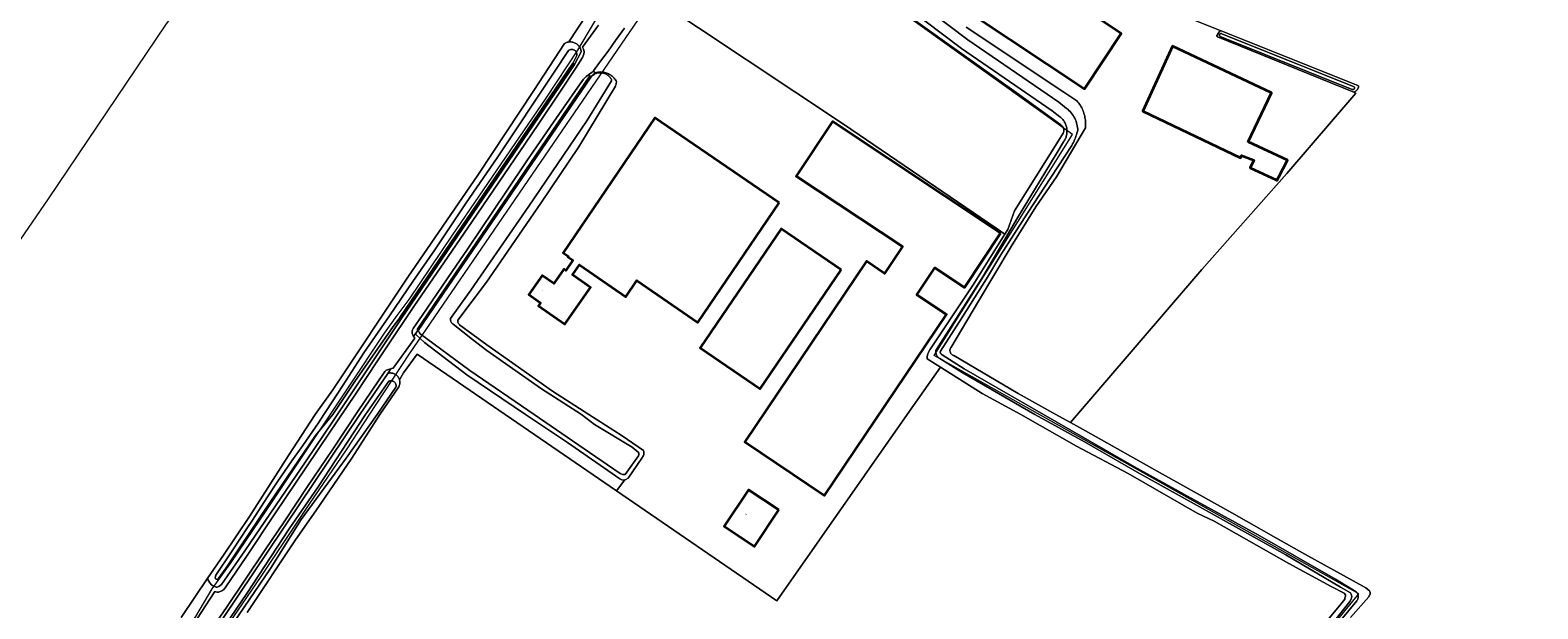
# Model space of a CAD drawing. Header units: metres. Extents: x 250001 to 257773, y 598992 to 609118.
# Tile 240 of 256: x 252676 to 253095, y 602946 to 603107. Entities that reach past the tile are written whole.
import ezdxf
from ezdxf.enums import TextEntityAlignment as Align
from ezdxf.lldxf.tags import DXFTag

# ---------------------------------------------------------------- set-up
doc = ezdxf.new("R2010")
doc.units = ezdxf.units.M
for name, color, linetype, lineweight in [('B-WE-GK-BESCHOEIING-G', 252, 'GK-BESCHOEIING', 35), ('B-WE-GR-BOUWLAND-GV', 252, 'Continuous', 13), ('B-WE-GR-GRAS-GV', 252, 'Continuous', 13), ('B-WE-GR-GROENVOORZIENING-GV', 252, 'Continuous', 18), ('B-WE-IE-TERREINAFSCHEIDING_KUNSTMATIG_MUUR-GV', 252, 'Continuous', 18), ('B-WE-KG-GRENS_PERCEEL-G', 150, 'KG-PERCEEL', 18), ('B-WE-OG-BEBOUWING-GV', 1, 'Continuous', 35), ('B-WE-OG-BEBOUWING-T18', 7, 'Continuous', 18), ('B-WE-OG-TERREIN_ERF-GV', 7, 'Continuous', 18), ('B-WE-OG-WATER-GV', 252, 'Continuous', 18), ('B-WE-OG-WATER_SLOOT-GV', 252, 'Continuous', 18), ('B-WE-VH-VERHARDING_GESLOTEN-GV', 252, 'Continuous', 18), ('X-XX-AL-REFERENTIE-G', 7, 'Continuous', 18)]:
    doc.layers.add(name, color=color, linetype=linetype, lineweight=lineweight)
doc.styles.add('NLCS-ISO-ANNOTATIEF-T18', font='NLCS-ISO.ttf', dxfattribs={"height": 1.8})
doc.styles.get("Standard").update_dxf_attribs({"font": 'NLCS-ISO.ttf'})
doc.linetypes.add('GK-BESCHOEIING', pattern='A,30,-5,[1,NLCS.SHX,S=1,R=0,X=0,Y=0],-5', length=40)
tags = doc.linetypes.add('KG-PERCEEL', pattern='A,5.5,-2,["P",Standard,S=1.8,R=0,X=-0.5,Y=-0.9],-2,5.5,-2,[5,NLCS.SHX,S=0.75,R=0,X=0,Y=0],-2', length=19).pattern_tags.tags
tags[6] = DXFTag(74, 10)

# ---------------------------------------------------------------- blocks, each defined once
blk = doc.blocks.new('BS2021-132-Xref-KAD-20210617')
at = {"layer": 'B-WE-KG-GRENS_PERCEEL-G', "flags": 128}
for points in [[(252847.31, 603298.506), (252846.79, 603298.647), (252844.22, 603296.741), (252842.066, 603294.587), (252793.852, 603224.559), (252790.318, 603219.847), (252780.478, 603205.303), (252773.207, 603194.61), (252769.785, 603189.049), (252750.963, 603161.672), (252730.859, 603132.585), (252719.311, 603115.902), (252713.748, 603108.203), (252681.238, 603059.866), (252650.012, 603014.524), (252642.742, 603004.257), (252595.26, 602934.533), (252581.145, 602914.428), (252553.338, 602873.363), (252534.518, 602845.987), (252529.385, 602839.998), (252504.148, 602802.355), (252457.949, 602733.487), (252448.967, 602720.226), (252438.984, 602704.039)], [(252524.596, 602655.602), (252540.359, 602678.812), (252548.437, 602690.687), (252570.734, 602723.312), (252582.968, 602740.75), (252601.718, 602767.937), (252612.171, 602783.187), (252631.453, 602810.687), (252635.921, 602817.125), (252642.359, 602827.062), (252677.578, 602878.25), (252689.125, 602895), (252722.234, 602944), (252726.703, 602951.625), (252731.984, 602958.937), (252742.046, 602973.875), (252753.578, 602991.062), (252764.484, 603007.437), (252774.578, 603022.625), (252778.078, 603027.5), (252781.39, 603031.937), (252793.454, 603049.812), (252819.406, 603087.812), (252828.204, 603101.187), (252832.954, 603109.125), (252838.5, 603117.312), (252848.266, 603130.812), (252851.562, 603135.75), (252853.718, 603138.812), (252857.188, 603145.437), (252860.218, 603150.75), (252874.726, 603179.489), (252880.382, 603190.803), (252884.908, 603201.269), (252886.04, 603206.078), (252887.172, 603212.584), (252887.172, 603218.524), (252886.606, 603224.747), (252883.494, 603236.627), (252864.26, 603285.562), (252859.452, 603292.632)], [(253123.74, 602654.381), (252891.704, 602763.079), (253044.882, 602950.299), (252927.102, 603016.446), (252965.42, 603077.707), (252898.492, 603125.771), (252924.76, 603164.162)], [(252546.22, 602672.707), (252550.179, 602677.767), (252550.515, 602678.312), (252558.203, 602689.437), (252568.171, 602703.75), (252583.531, 602725.687), (252591.593, 602737.187), (252603.953, 602755.5), (252608.921, 602762.562), (252620.281, 602779.375), (252632.796, 602797.812), (252643.515, 602813.125), (252657.031, 602833.062), (252666.156, 602846.187), (252673.25, 602856.75), (252677.953, 602863.062), (252679.562, 602865.437), (252686.906, 602876.75), (252687.14, 602877.125), (252700.781, 602897), (252719.437, 602924.625), (252731.312, 602941.937), (252740.359, 602955.062), (252753.859, 602975.375), (252764.046, 602990.25), (252772.187, 603002.812), (252781.516, 603016.875), (252846.102, 603111.337)]]:
    blk.add_lwpolyline(points, dxfattribs=at)
blk = doc.blocks.new('BS2021-132-Xref-BGT-GRIJS-20210617-aangepast')
at = {"layer": 'B-WE-GK-BESCHOEIING-G', "flags": 128}
for points in [[(252826.846, 603097.406), (252778.785, 603026.852)], [(252783.854, 603023.395), (252831.916, 603093.819)]]:
    blk.add_lwpolyline(points, dxfattribs=at)
at = {"layer": 'B-WE-GR-BOUWLAND-GV', "flags": 128}
for points in [[(252718.081, 602943.72), (252725.561, 602954.693), (252729.874, 602961.02), (252737.105, 602971.738), (252747.866, 602988.642), (252755.346, 603000), (252760.202, 603006.865), (252780.983, 603038.136), (252800.488, 603066.446), (252815.956, 603089.975), (252824.524, 603103.029), (252824.645, 603103.095), (252824.845, 603103.191), (252825.051, 603103.272), (252825.263, 603103.338), (252825.479, 603103.388), (252825.677, 603103.42), (252830.68, 603111.038)], [(252999.485, 603109.335), (253006.434, 603106.625), (253006.716, 603106.512), (253044.589, 603091.349), (253044.66, 603091.32), (253044.725, 603091.276), (253044.779, 603091.221), (253044.82, 603091.156), (253044.847, 603091.083), (253044.859, 603091.007), (253044.855, 603090.929), (253044.835, 603090.855), (253044.821, 603090.822), (253044.449, 603090.181), (253044.351, 603090.051), (253044.241, 603089.931), (253044.12, 603089.822), (253043.988, 603089.725), (253043.848, 603089.642), (253043.7, 603089.573), (253043.547, 603089.519), (253043.522, 603089.512), (253044.094, 603089.223), (253024.953, 603066.886), (253001.342, 603040.267), (252964.94, 602997.767), (252969.101, 602995.511), (252990.402, 602983.504), (253000, 602978.084), (253009.702, 602972.753), (253021.862, 602965.803), (253029.935, 602961.234), (253046.875, 602951.945), (253047.447, 602951.453), (253047.823, 602951.119), (253048.039, 602950.637), (253048.061, 602950.282), (253047.685, 602949.454), (253042.599, 602943.65)], [(253033.103, 602939.189), (253039.899, 602947.358), (253040.693, 602948.306), (253040.976, 602948.826), (253041.037, 602949.086), (253041.239, 602949.638), (253041.187, 602949.944), (253040.84, 602950.472), (253037.23, 602952.262), (253025.466, 602958.652), (253004.729, 602970.438), (253000, 602972.612), (252980.935, 602983.653), (252966.564, 602991.261), (252951.086, 603000), (252940.402, 603005.882), (252928.829, 603013.172), (252919.606, 603000), (252883.412, 602948.303), (252838.935, 602978.82), (252808.067, 603000), (252783.571, 603016.808), (252779.822, 603011.621), (252778.7, 603009.641), (252778.774, 603009.303), (252778.794, 603009.1), (252778.798, 603008.897), (252778.786, 603008.693), (252778.758, 603008.491), (252778.655, 603008.097), (252778.581, 603007.907), (252778.492, 603007.724), (252773.22, 603000), (252765.486, 602987.942), (252755.474, 602973.293), (252749.838, 602965.254), (252736.44, 602945.123)]]:
    blk.add_lwpolyline(points, dxfattribs=at)
at = {"layer": 'B-WE-GR-GRAS-GV', "flags": 128}
blk.add_lwpolyline([(252848.212, 603116.385), (252901.882, 603080.616), (252944.227, 603051.735), (252946.696, 603050.054), (252947.525, 603051.367), (252949.329, 603056.597), (252961.178, 603075.446), (252962.846, 603078.114), (252962.914, 603078.269), (252962.967, 603078.43), (252963.004, 603078.595), (252963.026, 603078.763), (252963.031, 603078.932), (252963.021, 603079.101), (252962.995, 603079.268), (252962.953, 603079.432), (252962.896, 603079.591), (252962.824, 603079.744), (252962.738, 603079.89), (252962.639, 603080.027), (252962.527, 603080.154), (252962.403, 603080.269), (252962.27, 603080.373), (252962.217, 603080.409), (252949.806, 603089.363), (252918.353, 603111.783)], dxfattribs=at)
at = {"layer": 'B-WE-GR-GROENVOORZIENING-GV', "flags": 128}
for points in [[(252830.68, 603111.038), (252825.677, 603103.42), (252825.698, 603103.423), (252825.919, 603103.442), (252826.14, 603103.445), (252826.362, 603103.432), (252826.581, 603103.403), (252826.798, 603103.358), (252827.012, 603103.298), (252827.22, 603103.222), (252827.422, 603103.132), (252827.618, 603103.027), (252827.805, 603102.909), (252827.983, 603102.777), (252828.152, 603102.632), (252828.309, 603102.476), (252828.455, 603102.309), (252828.589, 603102.132), (252828.709, 603101.946), (252828.816, 603101.751), (252828.908, 603101.55), (252828.986, 603101.342), (252829.048, 603101.129), (252829.095, 603100.912), (252829.126, 603100.693), (252827.224, 603097.171), (252779.176, 603026.591), (252760.328, 602998.303), (252752.807, 602987.17), (252735.835, 602962.221), (252729.324, 602952.852), (252728.617, 602952.297), (252728.094, 602952.131), (252727.849, 602952.128), (252727.623, 602952.189), (252727.105, 602952.423), (252726.553, 602952.785), (252726.063, 602953.325), (252725.567, 602954.267), (252725.561, 602954.693), (252718.081, 602943.72)], [(252722.448, 602943.197), (252727.495, 602950.896), (252727.784, 602950.788), (252728.141, 602950.714), (252728.489, 602950.767), (252728.912, 602950.88), (252729.242, 602951.01), (252729.631, 602951.2), (252730.011, 602951.542), (252730.507, 602952.182), (252736.244, 602960.633), (252744.121, 602972.434), (252752.898, 602985.49), (252759.18, 602994.87), (252766.454, 603005.674), (252772.609, 603014.909), (252777.959, 603022.95), (252779.563, 603025.32), (252782.67, 603029.985), (252792.196, 603043.92), (252798.866, 603053.608), (252813.667, 603075.32), (252817.409, 603080.769), (252823.373, 603089.761), (252827.585, 603096.05), (252829.482, 603099.135), (252829.704, 603099.56), (252829.883, 603100.079), (252829.917, 603100.708), (252829.875, 603101.099), (252829.747, 603101.405), (252829.586, 603101.779), (252829.441, 603102.009), (252833.899, 603108.06)], [(252683.341, 602874.371), (252767.746, 603000), (252775.433, 603011.442), (252776.288, 603012.714), (252775.972, 603012.63), (252775.388, 603012.448), (252775.033, 603012.293), (252774.813, 603012.172), (252774.628, 603011.976), (252774.25, 603011.404), (252772.897, 603009.4), (252767.06, 603000.737), (252760.199, 602990.427), (252753.203, 602980.075), (252746.905, 602970.483), (252741.462, 602962.483), (252735.944, 602954.314), (252730.703, 602946.503), (252724.545, 602937.54)]]:
    blk.add_lwpolyline(points, dxfattribs=at)
for points in [[(252831.563, 603094.054), (252831.916, 603093.819), (252832.916, 603094.867), (252832.536, 603095.392), (252832.196, 603095.078), (252831.524, 603094.568), (252830.52, 603093.82), (252829.806, 603093.115), (252828.802, 603091.84), (252821.468, 603081.148), (252814.04, 603070.431), (252808.374, 603062.043), (252797.543, 603045.92), (252793.357, 603039.707), (252784.983, 603027.47), (252782.521, 603023.922), (252782.312, 603023.504), (252782.246, 603023.232), (252782.223, 603022.85), (252782.26, 603022.5), (252782.376, 603022.123), (252782.536, 603021.817), (252782.625, 603021.688), (252783.262, 603022.571), (252783.854, 603023.395), (252783.567, 603023.604)], [(252825.282, 602992.26), (252813.675, 603000), (252797.41, 603011.01), (252785.659, 603020.017), (252783.267, 603022.253), (252783.262, 603022.571), (252782.625, 603021.688), (252782.716, 603021.555), (252782.939, 603021.243), (252776.98, 603012.909), (252776.464, 603012.761), (252776.288, 603012.714), (252775.433, 603011.442), (252775.446, 603011.446), (252775.644, 603011.497), (252775.845, 603011.531), (252776.049, 603011.55), (252776.253, 603011.553), (252776.457, 603011.54), (252776.659, 603011.511), (252776.858, 603011.466), (252777.054, 603011.406), (252777.244, 603011.331), (252777.427, 603011.241), (252777.603, 603011.137), (252777.77, 603011.02), (252777.928, 603010.89), (252778.074, 603010.749), (252778.21, 603010.596), (252778.333, 603010.433), (252778.443, 603010.261), (252778.539, 603010.081), (252778.62, 603009.894), (252778.687, 603009.701), (252778.7, 603009.641), (252779.822, 603011.621), (252783.571, 603016.808), (252808.067, 603000), (252838.935, 602978.82), (252841.224, 602981.922), (252840.952, 602981.852), (252840.387, 602981.92), (252839.818, 602982.213)]]:
    blk.add_lwpolyline(points, close=True, dxfattribs=at)
at = {"layer": 'B-WE-IE-TERREINAFSCHEIDING_KUNSTMATIG_MUUR-GV', "flags": 128}
for points in [[(252827.224, 603097.171), (252826.846, 603097.406), (252778.785, 603026.852), (252779.176, 603026.591)], [(252831.916, 603093.819), (252831.563, 603094.054), (252783.567, 603023.604), (252783.854, 603023.395)]]:
    blk.add_lwpolyline(points, close=True, dxfattribs=at)
at = {"layer": 'B-WE-OG-BEBOUWING-GV', "flags": 128}
for points in [[(252973.612, 603126.151), (252939.222, 603148.73), (252936.375, 603144.312), (252942.035, 603140.665), (252933.857, 603128.065), (252927.227, 603118.062), (252968.807, 603090.403), (252978.946, 603105.762), (252966.028, 603114.415)], [(253014.226, 603075.747), (253020.686, 603089.321), (252993.163, 603102.266), (252984.962, 603084.244), (253012.102, 603071.284), (253012.386, 603071.881), (253015.78, 603070.58), (253014.748, 603068.453), (253021.931, 603065.127), (253022.178, 603065.013), (253022.664, 603065.948), (253025.11, 603070.648)], [(252884.053, 603058.781), (252849.569, 603082.362), (252824.129, 603044.928), (252825.542, 603043.95), (252825.457, 603043.829), (252826.806, 603042.895), (252824.826, 603040.036), (252824.338, 603040.373), (252821.548, 603036.344), (252818.283, 603038.605), (252814.61, 603033.301), (252817.859, 603031.051), (252817.274, 603030.206), (252824.617, 603025.121), (252831.671, 603035.307), (252826.675, 603038.767), (252828.644, 603041.61), (252841.478, 603032.722), (252844.6, 603037.231), (252861.463, 603025.553)], [(252945.502, 603050.399), (252898.853, 603081.327), (252888.812, 603066.181), (252918.297, 603046.633), (252913.286, 603039.193), (252908.334, 603042.599), (252874.567, 602992.469), (252896.673, 602977.585), (252930.499, 603027.769), (252922.287, 603033.225), (252927.243, 603040.701), (252935.461, 603035.253)], [(252901.292, 603040.185), (252884.624, 603051.551), (252862.12, 603018.517), (252878.792, 603007.158)], [(252883.974, 602973.53), (252875.561, 602979.156), (252868.789, 602969.066), (252877.205, 602963.406)]]:
    blk.add_lwpolyline(points, close=True, dxfattribs=at)
at = {"layer": 'B-WE-OG-TERREIN_ERF-GV', "flags": 128}
for points in [[(252935.987, 603107.51), (252963.028, 603089.463), (252966.691, 603087.057), (252966.944, 603086.754), (252967.185, 603086.441), (252967.413, 603086.119), (252967.628, 603085.787), (252967.83, 603085.447), (252968.017, 603085.099), (252968.19, 603084.744), (252968.349, 603084.382), (252968.493, 603084.014), (252968.622, 603083.641), (252968.735, 603083.262), (252968.833, 603082.879), (252968.916, 603082.493), (252968.983, 603082.104), (252969.034, 603081.712), (252969.069, 603081.318), (252969.088, 603080.924), (252969.092, 603080.528), (252969.079, 603080.133), (252969.05, 603079.739), (252969.032, 603079.563), (252960.97, 603065.974), (252955.286, 603057.619), (252948.444, 603046.688), (252939.36, 603031.461), (252931.693, 603018.556), (252931.615, 603018.427), (252931.551, 603018.289), (252931.502, 603018.146), (252931.451, 603017.848), (252931.449, 603017.696), (252931.463, 603017.545), (252931.493, 603017.397), (252931.599, 603017.113), (252931.674, 603016.981), (252931.762, 603016.858), (252931.974, 603016.643), (252932.097, 603016.553), (252932.227, 603016.477), (252932.366, 603016.415), (252932.51, 603016.367), (252950.384, 603005.852), (252960.819, 603000), (252963.696, 602998.441), (252964.94, 602997.767), (253001.342, 603040.267), (253024.953, 603066.886), (253044.094, 603089.223), (253043.522, 603089.512), (253005.703, 603104.835), (253005.641, 603104.875), (253005.59, 603104.928), (253005.551, 603104.99), (253005.527, 603105.06), (253005.518, 603105.133), (253005.525, 603105.206), (253005.547, 603105.276), (253005.577, 603105.328), (253006.18, 603106.247), (253006.254, 603106.325), (253006.339, 603106.391), (253006.433, 603106.444), (253006.534, 603106.482), (253006.639, 603106.505), (253006.716, 603106.512), (253006.434, 603106.625), (252999.485, 603109.335)], [(252841.095, 603107.205), (252838.662, 603103.806), (252836.569, 603100.899), (252834.246, 603097.704), (252832.536, 603095.392), (252832.916, 603094.867), (252833.417, 603094.973), (252833.696, 603095.026), (252833.977, 603095.063), (252834.26, 603095.084), (252834.543, 603095.089), (252834.825, 603095.072), (252835.109, 603095.052), (252835.389, 603095.009), (252835.666, 603094.951), (252835.94, 603094.877), (252836.21, 603094.788), (252836.474, 603094.683), (252836.731, 603094.564), (252836.982, 603094.431), (252837.225, 603094.284), (252837.459, 603094.124), (252837.683, 603093.95), (252837.898, 603093.764), (252838.102, 603093.567), (252838.294, 603093.358), (252838.474, 603093.139), (252838.642, 603092.91), (252838.797, 603092.672), (252838.938, 603092.425), (252838.94, 603092.421), (252838.914, 603092.195), (252838.873, 603091.97), (252838.817, 603091.749), (252838.746, 603091.532), (252838.661, 603091.32), (252838.602, 603091.194), (252828.507, 603074.29), (252817.959, 603058.72), (252802.807, 603036.776), (252794.869, 603026.252), (252794.86, 603026.093), (252794.866, 603025.933), (252794.889, 603025.775), (252794.927, 603025.62), (252794.98, 603025.47), (252795.048, 603025.325), (252795.13, 603025.188), (252795.226, 603025.06), (252795.334, 603024.942), (252795.402, 603024.879), (252802.933, 603019.345), (252821.138, 603006.507), (252831.212, 603000), (252840.535, 602994.115), (252846.388, 602990.077), (252846.507, 602989.646), (252846.512, 602989.307), (252846.48, 602988.874), (252846.446, 602988.61), (252845.966, 602987.944), (252842.187, 602982.397), (252841.496, 602981.992), (252841.224, 602981.922), (252838.935, 602978.82), (252883.412, 602948.303), (252919.606, 603000), (252928.829, 603013.172), (252925.167, 603015.479), (252925.148, 603015.707), (252925.145, 603015.937), (252925.158, 603016.166), (252925.187, 603016.393), (252925.231, 603016.618), (252925.292, 603016.839), (252925.367, 603017.056), (252925.457, 603017.266), (252925.562, 603017.47), (252925.681, 603017.666), (252925.813, 603017.854), (252925.9, 603017.963), (252937.845, 603036.046), (252946.696, 603050.054), (252944.227, 603051.735), (252901.882, 603080.616), (252848.212, 603116.385)]]:
    blk.add_lwpolyline(points, dxfattribs=at)
for points in [[(252973.612, 603126.151), (252966.028, 603114.415), (252978.946, 603105.762), (252968.807, 603090.403), (252927.227, 603118.062), (252933.857, 603128.065), (252928.262, 603131.671), (252920.515, 603137.021), (252922.44, 603140.009), (252924.957, 603143.914), (252932.843, 603138.832), (252936.375, 603144.312), (252939.222, 603148.73)], [(252993.163, 603102.266), (253020.686, 603089.321), (253014.226, 603075.747), (253025.11, 603070.648), (253022.664, 603065.948), (253022.178, 603065.013), (253021.931, 603065.127), (253014.748, 603068.453), (253015.78, 603070.58), (253012.386, 603071.881), (253012.102, 603071.284), (252984.962, 603084.244)], [(252861.463, 603025.553), (252844.6, 603037.231), (252841.478, 603032.722), (252828.644, 603041.61), (252826.675, 603038.767), (252831.671, 603035.307), (252824.617, 603025.121), (252817.274, 603030.206), (252817.859, 603031.051), (252814.61, 603033.301), (252818.283, 603038.605), (252821.548, 603036.344), (252824.338, 603040.373), (252824.826, 603040.036), (252826.806, 603042.895), (252825.457, 603043.829), (252825.542, 603043.95), (252824.129, 603044.928), (252849.569, 603082.362), (252884.053, 603058.781)], [(252888.812, 603066.181), (252898.853, 603081.327), (252945.502, 603050.399), (252935.461, 603035.253), (252927.243, 603040.701), (252922.287, 603033.225), (252930.499, 603027.769), (252896.673, 602977.585), (252874.567, 602992.469), (252908.334, 603042.599), (252913.286, 603039.193), (252918.297, 603046.633)], [(252884.624, 603051.551), (252901.292, 603040.185), (252878.792, 603007.158), (252862.12, 603018.517)], [(252883.974, 602973.53), (252877.205, 602963.406), (252868.789, 602969.066), (252875.561, 602979.156)]]:
    blk.add_lwpolyline(points, close=True, dxfattribs=at)
at = {"layer": 'B-WE-OG-WATER-GV', "flags": 128}
for points in [[(252914.632, 603116.756), (252934.636, 603101.604), (252959.844, 603084.302), (252961.956, 603082.652), (252962.176, 603082.472), (252962.385, 603082.279), (252962.584, 603082.075), (252962.771, 603081.86), (252962.945, 603081.634), (252963.106, 603081.4), (252963.255, 603081.157), (252963.389, 603080.905), (252963.508, 603080.647), (252963.614, 603080.382), (252963.704, 603080.112), (252963.778, 603079.837), (252963.838, 603079.559), (252963.881, 603079.277), (252963.909, 603078.994), (252963.92, 603078.709), (252963.916, 603078.424), (252963.896, 603078.14), (252963.86, 603077.858), (252963.808, 603077.578), (252963.74, 603077.301), (252963.657, 603077.029), (252963.558, 603076.762), (252963.445, 603076.5), (252963.318, 603076.246), (252963.176, 603075.999), (252963.021, 603075.76), (252962.962, 603075.676), (252961.187, 603072.746), (252950.186, 603054.571), (252940.539, 603038.267), (252933.878, 603027.779), (252927.528, 603017.749), (252927.52, 603017.554), (252927.528, 603017.36), (252927.553, 603017.167), (252927.593, 603016.976), (252927.648, 603016.79), (252927.719, 603016.608), (252927.804, 603016.433), (252927.904, 603016.266), (252928.017, 603016.107), (252928.142, 603015.958), (252928.28, 603015.82), (252928.428, 603015.694), (252928.586, 603015.58), (252928.648, 603015.541), (252934.812, 603011.642), (252955.032, 603000), (252968.817, 602992.479), (252983.406, 602984.066), (253000, 602974.731), (253024.659, 602961.097), (253039.802, 602952.122), (253042.554, 602950.514), (253042.752, 602950.194), (253042.853, 602949.856), (253042.922, 602949.567), (253042.911, 602949.195), (253042.804, 602948.806), (253042.377, 602948.122), (253030.702, 602933.248)], [(253035.029, 602936.989), (253044.348, 602948.336), (253044.447, 602948.479), (253044.532, 602948.631), (253044.604, 602948.79), (253044.66, 602948.954), (253044.701, 602949.123), (253044.726, 602949.295), (253044.736, 602949.469), (253044.729, 602949.643), (253044.706, 602949.815), (253044.668, 602949.985), (253044.614, 602950.151), (253044.546, 602950.311), (253044.463, 602950.463), (253044.366, 602950.608), (253044.256, 602950.743), (253044.167, 602950.836), (253038.467, 602954.325), (253017.452, 602966.333), (253000, 602975.897), (252982.634, 602985.485), (252957.437, 603000), (252935.432, 603012.669), (252929.291, 603016.554), (252929.259, 603016.574), (252929.169, 603016.639), (252929.096, 603016.701), (252929.028, 603016.77), (252928.966, 603016.843), (252928.91, 603016.921), (252928.861, 603017.004), (252928.819, 603017.09), (252928.784, 603017.18), (252928.757, 603017.272), (252928.737, 603017.365), (252928.725, 603017.461), (252928.818, 603017.632), (252934.891, 603027.136), (252941.562, 603037.64), (252945.537, 603044.359), (252952.96, 603055.942), (252959.4, 603065.834), (252965.25, 603074.711), (252965.479, 603075.117), (252965.694, 603075.53), (252965.896, 603075.949), (252966.093, 603076.443), (252966.258, 603076.808), (252966.418, 603077.246), (252966.563, 603077.688), (252966.693, 603078.135), (252966.809, 603078.585), (252966.909, 603079.041), (252966.903, 603079.201), (252966.859, 603079.652), (252966.79, 603080.1), (252966.695, 603080.544), (252966.576, 603080.981), (252966.433, 603081.411), (252966.266, 603081.833), (252966.075, 603082.244), (252965.861, 603082.644), (252965.626, 603083.031), (252965.369, 603083.405), (252965.091, 603083.763), (252964.794, 603084.105), (252964.478, 603084.43), (252964.144, 603084.737), (252963.831, 603084.994), (252961.619, 603086.723), (252936.391, 603104.038), (252916.411, 603119.172)], [(252718.023, 602920.729), (252742.955, 602957.271), (252751.392, 602970.888), (252763.892, 602987.883), (252772.478, 603000), (252777.722, 603007.612), (252777.728, 603007.635), (252777.754, 603007.784), (252777.764, 603007.935), (252777.759, 603008.086), (252777.737, 603008.236), (252777.7, 603008.382), (252777.648, 603008.524), (252777.581, 603008.66), (252777.5, 603008.788), (252777.405, 603008.906), (252777.299, 603009.014), (252777.183, 603009.11), (252777.056, 603009.194), (252776.922, 603009.263), (252776.781, 603009.318), (252776.635, 603009.358), (252776.485, 603009.382), (252776.334, 603009.39), (252776.183, 603009.382), (252776.034, 603009.359), (252775.888, 603009.319), (252775.747, 603009.265), (252769.28, 603000), (252756.112, 602979.983), (252748.132, 602968.271), (252743.031, 602960.508), (252736.341, 602950.383), (252730.284, 602941.405)]]:
    blk.add_lwpolyline(points, dxfattribs=at)
for points in [[(253006.733, 603105.778), (253006.65, 603105.786), (253006.568, 603105.778), (253006.488, 603105.755), (253006.415, 603105.716), (253006.35, 603105.664), (253006.297, 603105.601), (253006.256, 603105.528), (253006.231, 603105.449), (253006.22, 603105.367), (253006.226, 603105.284), (253006.247, 603105.204), (253006.284, 603105.13), (253006.334, 603105.063), (253006.362, 603105.036), (253006.45, 603104.962), (253043.091, 603090.231), (253043.174, 603090.208), (253043.26, 603090.201), (253043.346, 603090.211), (253043.428, 603090.236), (253043.505, 603090.275), (253043.573, 603090.329), (253043.629, 603090.394), (253043.673, 603090.468), (253043.703, 603090.549), (253043.717, 603090.634), (253043.715, 603090.72), (253043.697, 603090.804), (253043.664, 603090.883), (253043.617, 603090.956), (253043.61, 603090.964), (253006.886, 603105.717), (253006.813, 603105.755)], [(252826.846, 603097.406), (252827.476, 603098.717), (252827.914, 603099.626), (252827.92, 603099.659), (252827.937, 603099.81), (252827.937, 603099.962), (252827.922, 603100.113), (252827.89, 603100.262), (252827.844, 603100.407), (252827.782, 603100.546), (252827.706, 603100.678), (252827.617, 603100.801), (252827.515, 603100.914), (252827.402, 603101.016), (252827.279, 603101.105), (252827.147, 603101.181), (252827.008, 603101.243), (252826.863, 603101.29), (252826.715, 603101.321), (252826.563, 603101.337), (252826.411, 603101.336), (252826.26, 603101.32), (252826.111, 603101.288), (252825.967, 603101.24), (252825.828, 603101.177), (252825.697, 603101.101), (252825.574, 603101.011), (252821.66, 603095.021), (252805.826, 603071.306), (252797.209, 603058.788), (252788.493, 603045.725), (252782.395, 603036.966), (252775.9, 603027.43), (252768.78, 603017.113), (252763.004, 603008.041), (252758.469, 603001.166), (252757.675, 603000), (252756.212, 602997.757), (252751.861, 602991.438), (252748.864, 602987.213), (252744.969, 602981.575), (252741.897, 602976.931), (252737.882, 602970.713), (252736.354, 602968.423), (252734.796, 602965.988), (252732.118, 602961.88), (252727.769, 602955.399), (252727.569, 602954.785), (252727.636, 602954.593), (252727.686, 602954.465), (252727.848, 602954.355), (252728.107, 602954.262), (252728.22, 602954.264), (252728.346, 602954.41), (252730.587, 602957.482), (252741.207, 602973.398), (252755.361, 602994.238), (252760.165, 603000), (252766.347, 603009.153), (252776.908, 603024.434), (252778.785, 603026.852)], [(252837.571, 603092.611), (252837.502, 603093.048), (252837.425, 603093.18), (252837.293, 603093.379), (252837.149, 603093.57), (252836.991, 603093.75), (252836.822, 603093.919), (252836.642, 603094.077), (252836.453, 603094.222), (252836.253, 603094.354), (252836.045, 603094.473), (252835.83, 603094.578), (252835.609, 603094.667), (252835.381, 603094.742), (252835.15, 603094.802), (252834.915, 603094.845), (252834.677, 603094.874), (252834.438, 603094.886), (252834.199, 603094.882), (252833.961, 603094.862), (252833.724, 603094.826), (252833.49, 603094.775), (252833.261, 603094.708), (252833.036, 603094.626), (252832.817, 603094.529), (252831.916, 603093.819), (252783.854, 603023.395), (252784.034, 603023.025), (252784.219, 603022.709), (252784.432, 603022.444), (252798.246, 603012.209), (252816.093, 603000), (252831.464, 602989.509), (252839.977, 602983.626), (252840.583, 602983.352), (252840.866, 602983.337), (252841.317, 602983.363), (252845.007, 602988.552), (252845.153, 602988.874), (252845.149, 602989.194), (252845.072, 602989.286), (252844.955, 602989.624), (252843.298, 602990.993), (252832.804, 602997.299), (252829.216, 603000), (252818.139, 603007.111), (252802.982, 603017.778), (252798.937, 603020.848), (252793.625, 603025.088), (252793.61, 603025.097), (252793.477, 603025.193), (252793.354, 603025.302), (252793.243, 603025.422), (252793.144, 603025.552), (252793.057, 603025.692), (252792.985, 603025.839), (252792.927, 603025.992), (252792.885, 603026.151), (252792.859, 603026.313), (252792.848, 603026.476), (252792.853, 603026.64), (252798.495, 603034.535), (252814.549, 603057.834), (252830.723, 603081.573)]]:
    blk.add_lwpolyline(points, close=True, dxfattribs=at)
at = {"layer": 'B-WE-OG-WATER_SLOOT-GV', "flags": 128}
for points in [[(252918.353, 603111.783), (252949.806, 603089.363), (252962.217, 603080.409), (252962.27, 603080.373), (252962.403, 603080.269), (252962.527, 603080.154), (252962.639, 603080.027), (252962.738, 603079.89), (252962.824, 603079.744), (252962.896, 603079.591), (252962.953, 603079.432), (252962.995, 603079.268), (252963.021, 603079.101), (252963.031, 603078.932), (252963.026, 603078.763), (252963.004, 603078.595), (252962.967, 603078.43), (252962.914, 603078.269), (252962.846, 603078.114), (252961.178, 603075.446), (252949.329, 603056.597), (252947.525, 603051.367), (252946.696, 603050.054), (252937.845, 603036.046), (252925.9, 603017.963), (252925.813, 603017.854), (252925.681, 603017.666), (252925.562, 603017.47), (252925.457, 603017.266), (252925.367, 603017.056), (252925.292, 603016.839), (252925.231, 603016.618), (252925.187, 603016.393), (252925.158, 603016.166), (252925.145, 603015.937), (252925.148, 603015.707), (252925.167, 603015.479), (252928.829, 603013.172), (252940.402, 603005.882), (252951.086, 603000), (252966.564, 602991.261), (252980.935, 602983.653), (253000, 602972.612), (253004.729, 602970.438), (253025.466, 602958.652), (253037.23, 602952.262), (253040.84, 602950.472), (253041.187, 602949.944), (253041.239, 602949.638), (253041.037, 602949.086), (253040.976, 602948.826), (253040.693, 602948.306), (253039.899, 602947.358), (253033.103, 602939.189)], [(253042.599, 602943.65), (253047.685, 602949.454), (253048.061, 602950.282), (253048.039, 602950.637), (253047.823, 602951.119), (253047.447, 602951.453), (253046.875, 602951.945), (253029.935, 602961.234), (253021.862, 602965.803), (253009.702, 602972.753), (253000, 602978.084), (252990.402, 602983.504), (252969.101, 602995.511), (252964.94, 602997.767), (252963.696, 602998.441), (252960.819, 603000), (252950.384, 603005.852), (252932.51, 603016.367), (252932.366, 603016.415), (252932.227, 603016.477), (252932.097, 603016.553), (252931.974, 603016.643), (252931.762, 603016.858), (252931.674, 603016.981), (252931.599, 603017.113), (252931.493, 603017.397), (252931.463, 603017.545), (252931.449, 603017.696), (252931.451, 603017.848), (252931.502, 603018.146), (252931.551, 603018.289), (252931.615, 603018.427), (252931.693, 603018.556), (252939.36, 603031.461), (252948.444, 603046.688), (252955.286, 603057.619), (252960.97, 603065.974), (252969.032, 603079.563), (252969.05, 603079.739), (252969.079, 603080.133), (252969.092, 603080.528), (252969.088, 603080.924), (252969.069, 603081.318), (252969.034, 603081.712), (252968.983, 603082.104), (252968.916, 603082.493), (252968.833, 603082.879), (252968.735, 603083.262), (252968.622, 603083.641), (252968.493, 603084.014), (252968.349, 603084.382), (252968.19, 603084.744), (252968.017, 603085.099), (252967.83, 603085.447), (252967.628, 603085.787), (252967.413, 603086.119), (252967.185, 603086.441), (252966.944, 603086.754), (252966.691, 603087.057), (252963.028, 603089.463), (252935.987, 603107.51)], [(253030.702, 602933.248), (253042.377, 602948.122), (253042.804, 602948.806), (253042.911, 602949.195), (253042.922, 602949.567), (253042.853, 602949.856), (253042.752, 602950.194), (253042.554, 602950.514), (253039.802, 602952.122), (253024.659, 602961.097), (253000, 602974.731), (252983.406, 602984.066), (252968.817, 602992.479), (252955.032, 603000), (252934.812, 603011.642), (252928.648, 603015.541), (252928.586, 603015.58), (252928.428, 603015.694), (252928.28, 603015.82), (252928.142, 603015.958), (252928.017, 603016.107), (252927.904, 603016.266), (252927.804, 603016.433), (252927.719, 603016.608), (252927.648, 603016.79), (252927.593, 603016.976), (252927.553, 603017.167), (252927.528, 603017.36), (252927.52, 603017.554), (252927.528, 603017.749), (252933.878, 603027.779), (252940.539, 603038.267), (252950.186, 603054.571), (252961.187, 603072.746), (252962.962, 603075.676), (252963.021, 603075.76), (252963.176, 603075.999), (252963.318, 603076.246), (252963.445, 603076.5), (252963.558, 603076.762), (252963.657, 603077.029), (252963.74, 603077.301), (252963.808, 603077.578), (252963.86, 603077.858), (252963.896, 603078.14), (252963.916, 603078.424), (252963.92, 603078.709), (252963.909, 603078.994), (252963.881, 603079.277), (252963.838, 603079.559), (252963.778, 603079.837), (252963.704, 603080.112), (252963.614, 603080.382), (252963.508, 603080.647), (252963.389, 603080.905), (252963.255, 603081.157), (252963.106, 603081.4), (252962.945, 603081.634), (252962.771, 603081.86), (252962.584, 603082.075), (252962.385, 603082.279), (252962.176, 603082.472), (252961.956, 603082.652), (252959.844, 603084.302), (252934.636, 603101.604), (252914.632, 603116.756)], [(252916.411, 603119.172), (252936.391, 603104.038), (252961.619, 603086.723), (252963.831, 603084.994), (252964.144, 603084.737), (252964.478, 603084.43), (252964.794, 603084.105), (252965.091, 603083.763), (252965.369, 603083.405), (252965.626, 603083.031), (252965.861, 603082.644), (252966.075, 603082.244), (252966.266, 603081.833), (252966.433, 603081.411), (252966.576, 603080.981), (252966.695, 603080.544), (252966.79, 603080.1), (252966.859, 603079.652), (252966.903, 603079.201), (252966.909, 603079.041), (252966.809, 603078.585), (252966.693, 603078.135), (252966.563, 603077.688), (252966.418, 603077.246), (252966.258, 603076.808), (252966.093, 603076.443), (252965.896, 603075.949), (252965.694, 603075.53), (252965.479, 603075.117), (252965.25, 603074.711), (252959.4, 603065.834), (252952.96, 603055.942), (252945.537, 603044.359), (252941.562, 603037.64), (252934.891, 603027.136), (252928.818, 603017.632), (252928.725, 603017.461), (252928.737, 603017.365), (252928.757, 603017.272), (252928.784, 603017.18), (252928.819, 603017.09), (252928.861, 603017.004), (252928.91, 603016.921), (252928.966, 603016.843), (252929.028, 603016.77), (252929.096, 603016.701), (252929.169, 603016.639), (252929.259, 603016.574), (252929.291, 603016.554), (252935.432, 603012.669), (252957.437, 603000), (252982.634, 602985.485), (253000, 602975.897), (253017.452, 602966.333), (253038.467, 602954.325), (253044.167, 602950.836), (253044.256, 602950.743), (253044.366, 602950.608), (253044.463, 602950.463), (253044.546, 602950.311), (253044.614, 602950.151), (253044.668, 602949.985), (253044.706, 602949.815), (253044.729, 602949.643), (253044.736, 602949.469), (253044.726, 602949.295), (253044.701, 602949.123), (253044.66, 602948.954), (253044.604, 602948.79), (253044.532, 602948.631), (253044.447, 602948.479), (253044.348, 602948.336), (253035.029, 602936.989)], [(252736.44, 602945.123), (252749.838, 602965.254), (252755.474, 602973.293), (252765.486, 602987.942), (252773.22, 603000), (252778.492, 603007.724), (252778.581, 603007.907), (252778.655, 603008.097), (252778.758, 603008.491), (252778.786, 603008.693), (252778.798, 603008.897), (252778.794, 603009.1), (252778.774, 603009.303), (252778.7, 603009.641), (252778.687, 603009.701), (252778.62, 603009.894), (252778.539, 603010.081), (252778.443, 603010.261), (252778.333, 603010.433), (252778.21, 603010.596), (252778.074, 603010.749), (252777.928, 603010.89), (252777.77, 603011.02), (252777.603, 603011.137), (252777.427, 603011.241), (252777.244, 603011.331), (252777.054, 603011.406), (252776.858, 603011.466), (252776.659, 603011.511), (252776.457, 603011.54), (252776.253, 603011.553), (252776.049, 603011.55), (252775.845, 603011.531), (252775.644, 603011.497), (252775.446, 603011.446), (252775.433, 603011.442), (252767.746, 603000), (252683.341, 602874.371)], [(252730.284, 602941.405), (252736.341, 602950.383), (252743.031, 602960.508), (252748.132, 602968.271), (252756.112, 602979.983), (252769.28, 603000), (252775.747, 603009.265), (252775.888, 603009.319), (252776.034, 603009.359), (252776.183, 603009.382), (252776.334, 603009.39), (252776.485, 603009.382), (252776.635, 603009.358), (252776.781, 603009.318), (252776.922, 603009.263), (252777.056, 603009.194), (252777.183, 603009.11), (252777.299, 603009.014), (252777.405, 603008.906), (252777.5, 603008.788), (252777.581, 603008.66), (252777.648, 603008.524), (252777.7, 603008.382), (252777.737, 603008.236), (252777.759, 603008.086), (252777.764, 603007.935), (252777.754, 603007.784), (252777.728, 603007.635), (252777.722, 603007.612), (252772.478, 603000), (252763.892, 602987.883), (252751.392, 602970.888), (252742.955, 602957.271), (252718.023, 602920.729)]]:
    blk.add_lwpolyline(points, dxfattribs=at)
for points in [[(253044.589, 603091.349), (253006.716, 603106.512), (253006.639, 603106.505), (253006.534, 603106.482), (253006.433, 603106.444), (253006.339, 603106.391), (253006.254, 603106.325), (253006.18, 603106.247), (253005.577, 603105.328), (253005.547, 603105.276), (253005.525, 603105.206), (253005.518, 603105.133), (253005.527, 603105.06), (253005.551, 603104.99), (253005.59, 603104.928), (253005.641, 603104.875), (253005.703, 603104.835), (253043.522, 603089.512), (253043.547, 603089.519), (253043.7, 603089.573), (253043.848, 603089.642), (253043.988, 603089.725), (253044.12, 603089.822), (253044.241, 603089.931), (253044.351, 603090.051), (253044.449, 603090.181), (253044.821, 603090.822), (253044.835, 603090.855), (253044.855, 603090.929), (253044.859, 603091.007), (253044.847, 603091.083), (253044.82, 603091.156), (253044.779, 603091.221), (253044.725, 603091.276), (253044.66, 603091.32)], [(252828.816, 603101.751), (252828.709, 603101.946), (252828.589, 603102.132), (252828.455, 603102.309), (252828.309, 603102.476), (252828.152, 603102.632), (252827.983, 603102.777), (252827.805, 603102.909), (252827.618, 603103.027), (252827.422, 603103.132), (252827.22, 603103.222), (252827.012, 603103.298), (252826.798, 603103.358), (252826.581, 603103.403), (252826.362, 603103.432), (252826.14, 603103.445), (252825.919, 603103.442), (252825.698, 603103.423), (252825.677, 603103.42), (252825.479, 603103.388), (252825.263, 603103.338), (252825.051, 603103.272), (252824.845, 603103.191), (252824.645, 603103.095), (252824.524, 603103.029), (252815.956, 603089.975), (252800.488, 603066.446), (252780.983, 603038.136), (252760.202, 603006.865), (252755.346, 603000), (252747.866, 602988.642), (252737.105, 602971.738), (252729.874, 602961.02), (252725.561, 602954.693), (252725.567, 602954.267), (252726.063, 602953.325), (252726.553, 602952.785), (252727.105, 602952.423), (252727.623, 602952.189), (252727.849, 602952.128), (252728.094, 602952.131), (252728.617, 602952.297), (252729.324, 602952.852), (252735.835, 602962.221), (252752.807, 602987.17), (252760.328, 602998.303), (252779.176, 603026.591), (252778.785, 603026.852), (252776.908, 603024.434), (252766.347, 603009.153), (252760.165, 603000), (252755.361, 602994.238), (252741.207, 602973.398), (252730.587, 602957.482), (252728.346, 602954.41), (252728.22, 602954.264), (252728.107, 602954.262), (252727.848, 602954.355), (252727.686, 602954.465), (252727.636, 602954.593), (252727.569, 602954.785), (252727.769, 602955.399), (252732.118, 602961.88), (252734.796, 602965.988), (252736.354, 602968.423), (252737.882, 602970.713), (252741.897, 602976.931), (252744.969, 602981.575), (252748.864, 602987.213), (252751.861, 602991.438), (252756.212, 602997.757), (252757.675, 603000), (252758.469, 603001.166), (252763.004, 603008.041), (252768.78, 603017.113), (252775.9, 603027.43), (252782.395, 603036.966), (252788.493, 603045.725), (252797.209, 603058.788), (252805.826, 603071.306), (252821.66, 603095.021), (252825.574, 603101.011), (252825.697, 603101.101), (252825.828, 603101.177), (252825.967, 603101.24), (252826.111, 603101.288), (252826.26, 603101.32), (252826.411, 603101.336), (252826.563, 603101.337), (252826.715, 603101.321), (252826.863, 603101.29), (252827.008, 603101.243), (252827.147, 603101.181), (252827.279, 603101.105), (252827.402, 603101.016), (252827.515, 603100.914), (252827.617, 603100.801), (252827.706, 603100.678), (252827.782, 603100.546), (252827.844, 603100.407), (252827.89, 603100.262), (252827.922, 603100.113), (252827.937, 603099.962), (252827.937, 603099.81), (252827.92, 603099.659), (252827.914, 603099.626), (252827.476, 603098.717), (252826.846, 603097.406), (252827.224, 603097.171), (252829.126, 603100.693), (252829.095, 603100.912), (252829.048, 603101.129), (252828.986, 603101.342), (252828.908, 603101.55)], [(253006.568, 603105.778), (253006.65, 603105.786), (253006.733, 603105.778), (253006.813, 603105.755), (253006.886, 603105.717), (253043.61, 603090.964), (253043.617, 603090.956), (253043.664, 603090.883), (253043.697, 603090.804), (253043.715, 603090.72), (253043.717, 603090.634), (253043.703, 603090.549), (253043.673, 603090.468), (253043.629, 603090.394), (253043.573, 603090.329), (253043.505, 603090.275), (253043.428, 603090.236), (253043.346, 603090.211), (253043.26, 603090.201), (253043.174, 603090.208), (253043.091, 603090.231), (253006.45, 603104.962), (253006.362, 603105.036), (253006.334, 603105.063), (253006.284, 603105.13), (253006.247, 603105.204), (253006.226, 603105.284), (253006.22, 603105.367), (253006.231, 603105.449), (253006.256, 603105.528), (253006.297, 603105.601), (253006.35, 603105.664), (253006.415, 603105.716), (253006.488, 603105.755)], [(252838.602, 603091.194), (252838.661, 603091.32), (252838.746, 603091.532), (252838.817, 603091.749), (252838.873, 603091.97), (252838.914, 603092.195), (252838.94, 603092.421), (252838.938, 603092.425), (252838.797, 603092.672), (252838.642, 603092.91), (252838.474, 603093.139), (252838.294, 603093.358), (252838.102, 603093.567), (252837.898, 603093.764), (252837.683, 603093.95), (252837.459, 603094.124), (252837.225, 603094.284), (252836.982, 603094.431), (252836.731, 603094.564), (252836.474, 603094.683), (252836.21, 603094.788), (252835.94, 603094.877), (252835.666, 603094.951), (252835.389, 603095.009), (252835.109, 603095.052), (252834.825, 603095.072), (252834.543, 603095.089), (252834.26, 603095.084), (252833.977, 603095.063), (252833.696, 603095.026), (252833.417, 603094.973), (252832.916, 603094.867), (252831.916, 603093.819), (252832.817, 603094.529), (252833.036, 603094.626), (252833.261, 603094.708), (252833.49, 603094.775), (252833.724, 603094.826), (252833.961, 603094.862), (252834.199, 603094.882), (252834.438, 603094.886), (252834.677, 603094.874), (252834.915, 603094.845), (252835.15, 603094.802), (252835.381, 603094.742), (252835.609, 603094.667), (252835.83, 603094.578), (252836.045, 603094.473), (252836.253, 603094.354), (252836.453, 603094.222), (252836.642, 603094.077), (252836.822, 603093.919), (252836.991, 603093.75), (252837.149, 603093.57), (252837.293, 603093.379), (252837.425, 603093.18), (252837.502, 603093.048), (252837.571, 603092.611), (252830.723, 603081.573), (252814.549, 603057.834), (252798.495, 603034.535), (252792.853, 603026.64), (252792.848, 603026.476), (252792.859, 603026.313), (252792.885, 603026.151), (252792.927, 603025.992), (252792.985, 603025.839), (252793.057, 603025.692), (252793.144, 603025.552), (252793.243, 603025.422), (252793.354, 603025.302), (252793.477, 603025.193), (252793.61, 603025.097), (252793.625, 603025.088), (252798.937, 603020.848), (252802.982, 603017.778), (252818.139, 603007.111), (252829.216, 603000), (252832.804, 602997.299), (252843.298, 602990.993), (252844.955, 602989.624), (252845.072, 602989.286), (252845.149, 602989.194), (252845.153, 602988.874), (252845.007, 602988.552), (252841.317, 602983.363), (252840.866, 602983.337), (252840.583, 602983.352), (252839.977, 602983.626), (252831.464, 602989.509), (252816.093, 603000), (252798.246, 603012.209), (252784.432, 603022.444), (252784.219, 603022.709), (252784.034, 603023.025), (252783.854, 603023.395), (252783.262, 603022.571), (252783.267, 603022.253), (252785.659, 603020.017), (252797.41, 603011.01), (252813.675, 603000), (252825.282, 602992.26), (252839.818, 602982.213), (252840.387, 602981.92), (252840.952, 602981.852), (252841.496, 602981.992), (252842.187, 602982.397), (252845.966, 602987.944), (252846.446, 602988.61), (252846.48, 602988.874), (252846.512, 602989.307), (252846.507, 602989.646), (252846.388, 602990.077), (252840.535, 602994.115), (252831.212, 603000), (252821.138, 603006.507), (252802.933, 603019.345), (252795.402, 603024.879), (252795.334, 603024.942), (252795.226, 603025.06), (252795.13, 603025.188), (252795.048, 603025.325), (252794.98, 603025.47), (252794.927, 603025.62), (252794.889, 603025.775), (252794.866, 603025.933), (252794.86, 603026.093), (252794.869, 603026.252), (252802.807, 603036.776), (252817.959, 603058.72), (252828.507, 603074.29)]]:
    blk.add_lwpolyline(points, close=True, dxfattribs=at)
at = {"layer": 'B-WE-VH-VERHARDING_GESLOTEN-GV', "flags": 128}
for points in [[(252833.899, 603108.06), (252829.441, 603102.009), (252829.586, 603101.779), (252829.747, 603101.405), (252829.875, 603101.099), (252829.917, 603100.708), (252829.883, 603100.079), (252829.704, 603099.56), (252829.482, 603099.135), (252827.585, 603096.05), (252823.373, 603089.761), (252817.409, 603080.769), (252813.667, 603075.32), (252798.866, 603053.608), (252792.196, 603043.92), (252782.67, 603029.985), (252779.563, 603025.32), (252777.959, 603022.95), (252772.609, 603014.909), (252766.454, 603005.674), (252759.18, 602994.87), (252752.898, 602985.49), (252744.121, 602972.434), (252736.244, 602960.633), (252730.507, 602952.182), (252730.011, 602951.542), (252729.631, 602951.2), (252729.242, 602951.01), (252728.912, 602950.88), (252728.489, 602950.767), (252728.141, 602950.714), (252727.784, 602950.788), (252727.495, 602950.896), (252722.448, 602943.197)], [(252724.545, 602937.54), (252730.703, 602946.503), (252735.944, 602954.314), (252741.462, 602962.483), (252746.905, 602970.483), (252753.203, 602980.075), (252760.199, 602990.427), (252767.06, 603000.737), (252772.897, 603009.4), (252774.25, 603011.404), (252774.628, 603011.976), (252774.813, 603012.172), (252775.033, 603012.293), (252775.388, 603012.448), (252775.972, 603012.63), (252776.288, 603012.714), (252776.464, 603012.761), (252776.98, 603012.909), (252782.939, 603021.243), (252782.716, 603021.555), (252782.625, 603021.688), (252782.536, 603021.817), (252782.376, 603022.123), (252782.26, 603022.5), (252782.223, 603022.85), (252782.246, 603023.232), (252782.312, 603023.504), (252782.521, 603023.922), (252784.983, 603027.47), (252793.357, 603039.707), (252797.543, 603045.92), (252808.374, 603062.043), (252814.04, 603070.431), (252821.468, 603081.148), (252828.802, 603091.84), (252829.806, 603093.115), (252830.52, 603093.82), (252831.524, 603094.568), (252832.196, 603095.078), (252832.536, 603095.392), (252834.246, 603097.704), (252836.569, 603100.899), (252838.662, 603103.806), (252841.095, 603107.205)]]:
    blk.add_lwpolyline(points, dxfattribs=at)
at = {"layer": 'B-WE-OG-BEBOUWING-T18', "style": 'NLCS-ISO-ANNOTATIEF-T18'}
for s, rotation, p in [('4', 325.3, (252818.502, 603034.53)), ('4A', 326.3, (252874.904, 602972.406))]:
    blk.add_text(s, height=0.36, rotation=rotation, dxfattribs=at).set_placement(p, align=Align.MIDDLE)

msp = doc.modelspace()

# ---------------------------------------------------------------- block references
at = {"layer": 'X-XX-AL-REFERENTIE-G'}
for name in ['BS2021-132-Xref-BGT-GRIJS-20210617-aangepast', 'BS2021-132-Xref-KAD-20210617']:
    msp.add_blockref(name, (0, 0), dxfattribs=at)

doc.saveas('drawing.dxf')
